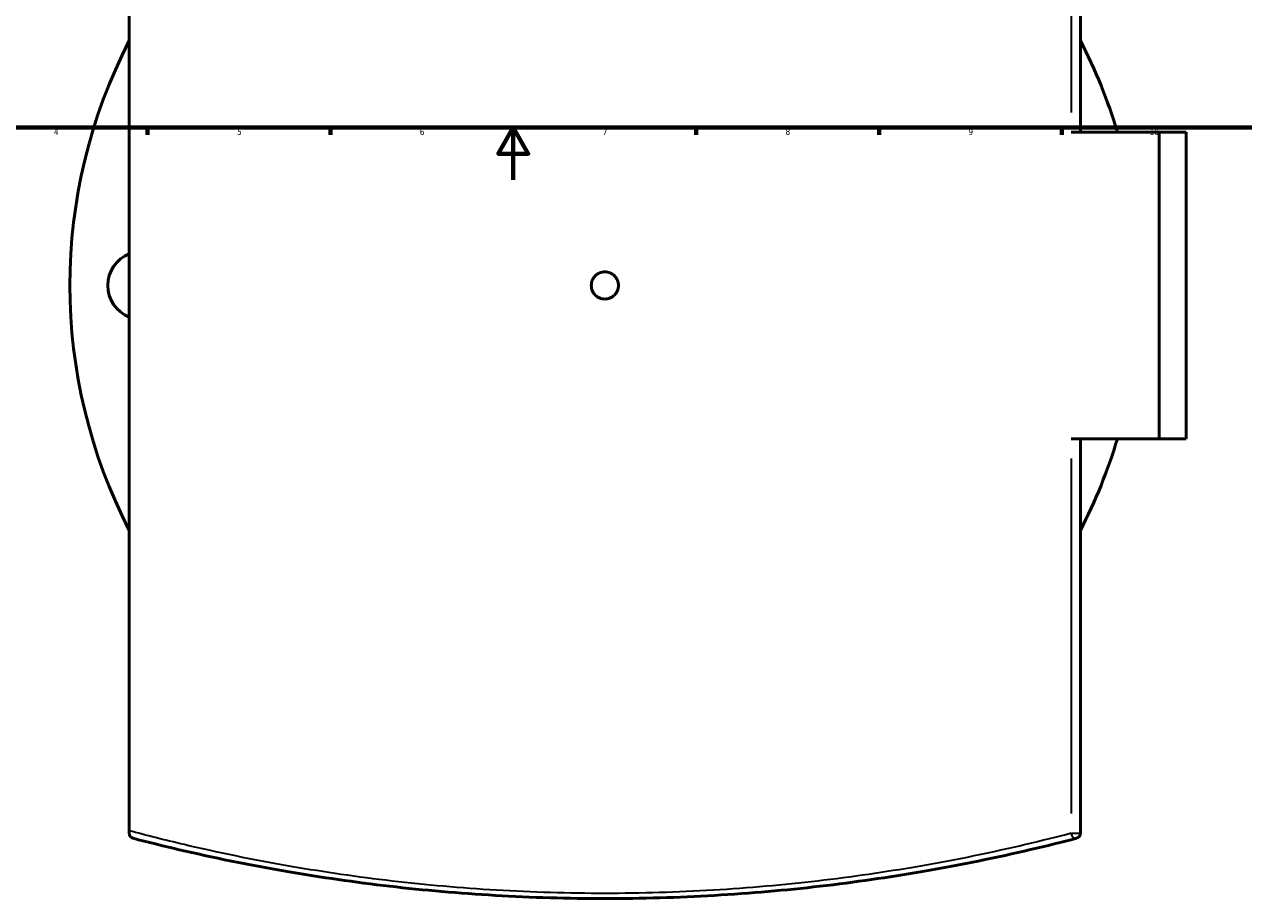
# Model space of a CAD drawing. Header units: millimetres. Extents: x -604 to 1140, y -275 to 940.
# Tile 4 of 10: x 233 to 700, y -275 to 60. Entities that reach past the tile are written whole.
import ezdxf

# ---------------------------------------------------------------- set-up
doc = ezdxf.new("R2010")
doc.units = ezdxf.units.MM
for name, color, linetype, lineweight in [('Border (ANSI)', 7, 'Continuous', 70), ('Visible (ANSI)', 7, 'Continuous', 50), ('Visible Narrow (ANSI)', 7, 'Continuous', 35)]:
    doc.layers.add(name, color=color, linetype=linetype, lineweight=lineweight)
doc.styles.add('Note Text (ANSI)', font='tahoma.ttf')

# ---------------------------------------------------------------- blocks, each defined once
blk = doc.blocks.new('Borders Default Border')
at = {"layer": 'Border (ANSI)'}
for p, q in [((280.33, 20), (280.33, 17.2)), ((350.42, 20), (350.42, 17.2)), ((490.58, 20), (490.58, 17.2)), ((560.67, 20), (560.67, 17.2)), ((630.75, 20), (630.75, 17.2))]:
    blk.add_line(p, q, dxfattribs=at)
at = {"layer": 'Border (ANSI)', "flags": 128}
for points in [[(20, 20), (20, 574), (821, 574), (821, 20), (20, 20)], [(420.5, 0), (420.5, 20), (414.73, 10), (426.27, 10), (420.5, 20)]]:
    blk.add_lwpolyline(points, dxfattribs=at)
at = {"layer": 'Border (ANSI)', "color": 5, "true_color": 0x0000ff, "char_height": 2.4, "attachment_point": 7, "style": 'Note Text (ANSI)'}
for s, insert in [('4', (244.45, 17.2)), ('5', (314.67, 17.15)), ('6', (384.69, 17.15)), ('7', (454.8, 17.2)), ('8', (524.84, 17.15)), ('9', (594.92, 17.15)), ('10', (664.35, 17.15))]:
    blk.add_mtext(s, dxfattribs=dict(at, insert=insert))

msp = doc.modelspace()

# ---------------------------------------------------------------- linework, layer by layer
at = {"layer": 'Visible (ANSI)'}
for p, q in [((273.36, -249.48), (273.36, 168.52)), ((637.86, 18.27), (637.86, 169.47)), ((634.27, 18.27), (667.97, 18.27)), ((667.97, -99.23), (667.97, 18.27)), ((667.97, 18.27), (678.36, 18.27)), ((678.36, -99.23), (678.36, 18.27)), ((667.97, -99.23), (634.27, -99.23)), ((637.86, -250.44), (637.86, -99.23)), ((678.36, -99.23), (667.97, -99.23)), ((273.36, -249.48), (273.36, -250.44))]:
    msp.add_line(p, q, dxfattribs=at)
for centre, radius, start, end in [((455.61, -40.48), 205, 152.7509, 207.2491), ((455.61, -40.48), 205, 16.6536, 27.2491), ((278.11, -40.48), 13, 111.4313, 248.5687), ((455.61, -40.48), 205, 332.7509, 343.3464), ((635.86, -250.44), 2, 284.5714, 0)]:
    msp.add_arc(centre, radius, start, end, dxfattribs=at)
for points, knots in [([(460.81, -40.48), (460.81, -41.13), (460.68, -41.83), (460.15, -43.11), (459.75, -43.7), (458.82, -44.62), (458.24, -45.02), (456.96, -45.55), (456.26, -45.68), (454.96, -45.68), (454.26, -45.55), (452.98, -45.02), (452.39, -44.62), (451.47, -43.7), (451.07, -43.11), (450.54, -41.83), (450.41, -41.13), (450.41, -39.83), (450.54, -39.13), (451.07, -37.85), (451.47, -37.27), (452.39, -36.34), (452.98, -35.94), (454.26, -35.41), (454.96, -35.28), (456.26, -35.28), (456.96, -35.41), (458.24, -35.94), (458.82, -36.34), (459.75, -37.27), (460.15, -37.85), (460.68, -39.13), (460.81, -39.83), (460.81, -40.48)], [0, 0, 0, 0, 0.195885, 0.195885, 0.391769, 0.391769, 0.587654, 0.587654, 0.783538, 0.783538, 0.979423, 0.979423, 1.175307, 1.175307, 1.371192, 1.371192, 1.567076, 1.567076, 1.762961, 1.762961, 1.958846, 1.958846, 2.15473, 2.15473, 2.350615, 2.350615, 2.546499, 2.546499, 2.742384, 2.742384, 2.938268, 2.938268, 3.134153, 3.134153, 3.134153, 3.134153]), ([(274.85, -252.37), (274.85, -252.37), (274.85, -252.37), (274.34, -252.23), (273.9, -251.9), (273.52, -251.26), (273.44, -251.04), (273.37, -250.71), (273.36, -250.58), (273.36, -250.44)], [-0.4232252, -0.4232252, -0.4232252, -0.4232252, -0.4222062, -0.4222062, -0.1659284, -0.1659284, -0.0554047, -0.0554047, 0, 0, 0, 0]), ([(274.85, -252.37), (280.32, -253.79), (286.21, -255.26), (305.1, -259.66), (319.26, -262.6), (346.8, -267.3), (359.73, -269.18), (386.24, -272.24), (399.8, -273.44), (427.44, -275.06), (441.52, -275.48), (455.61, -275.48), (469.69, -275.48), (483.78, -275.06), (511.42, -273.44), (524.98, -272.24), (551.49, -269.18), (564.42, -267.3), (591.95, -262.6), (606.12, -259.66), (625, -255.25), (630.89, -253.79), (636.36, -252.37)], [5.203737, 5.203737, 5.203737, 5.203737, 7.929026, 7.929026, 13.410394, 13.410394, 17.755294, 17.755294, 21.968869, 21.968869, 26.182449, 26.182449, 26.182449, 30.396029, 30.396029, 34.609604, 34.609604, 38.954509, 38.954509, 44.436011, 44.436011, 47.160971, 47.160971, 47.160971, 47.160971])]:
    msp.add_open_spline(points, degree=3, knots=knots, dxfattribs=at)
at = {"layer": 'Visible Narrow (ANSI)'}
for p, q in [((634.27, 161.91), (634.27, 25.83)), ((634.27, -106.79), (634.27, -242.88)), ((634.43, -250.44), (637.84, -250.44))]:
    msp.add_line(p, q, dxfattribs=at)
msp.add_ellipse((635.86, -250.44), major_axis=(0.5, -1.94), ratio=0.784322, start_param=4.599859, end_param=6.194589, dxfattribs=at)
msp.add_open_spline([(634.27, -250.44), (628.86, -251.85), (623.04, -253.31), (604.38, -257.7), (590.38, -260.63), (563.16, -265.32), (550.38, -267.2), (524.17, -270.25), (510.77, -271.45), (483.45, -273.06), (469.53, -273.48), (455.61, -273.48), (441.69, -273.48), (427.77, -273.06), (400.44, -271.45), (387.04, -270.25), (360.84, -267.2), (348.06, -265.32), (320.84, -260.63), (306.84, -257.7), (286.78, -252.98), (279.75, -251.2), (273.36, -249.48)], degree=3, knots=[-47.160971, -47.160971, -47.160971, -47.160971, -44.436011, -44.436011, -38.954509, -38.954509, -34.609604, -34.609604, -30.396029, -30.396029, -26.182449, -26.182449, -26.182449, -21.968869, -21.968869, -17.755294, -17.755294, -13.410394, -13.410394, -7.929026, -7.929026, -4.590158, -4.590158, -4.590158, -4.590158], dxfattribs=at)

# ---------------------------------------------------------------- block references
msp.add_blockref('Borders Default Border', (0, 0))

doc.saveas('drawing.dxf')
